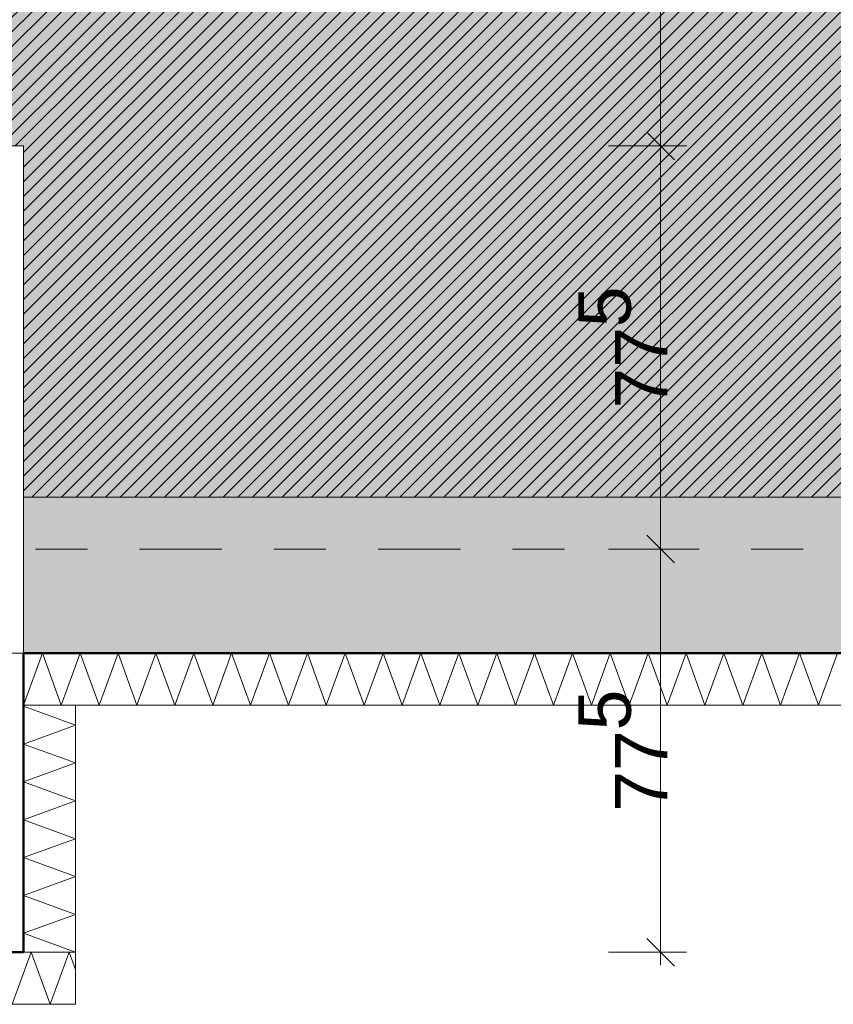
# Model space of a CAD drawing. Header units: metres. Extents: x -273 to 6, y -183 to 13.
# Tile 28 of 256: x -167.05 to -165.49, y -40.32 to -38.43. Entities that reach past the tile are written whole.
import ezdxf

# ---------------------------------------------------------------- set-up
doc = ezdxf.new("R2010")
doc.units = ezdxf.units.M
doc.header["$LTSCALE"] = 0.05
doc.header["$PDMODE"] = 1
doc.header["$PDSIZE"] = -2
doc.linetypes.add('ISO-02 Strichlinie', pattern=[3.81, 3.048, -0.762])
doc.linetypes.add('Linienart-53', pattern=[5.291531, 3.175, -1.058062, 0.352704, -0.705764])
doc.layers.get('0').update_dxf_attribs({"lineweight": 25})
for name, color, linetype, lineweight, true_color in [('00 -Bauelemente -Dämmung innen', 7, 'Continuous', 9, 0xff7fe6), ('30 -32 Gründung- 2 Flachgründungen u. Bodenplatten', 7, 'Continuous', 9, 0xff6633), ('30 -32 Gründung-4 Frostschürze', 7, 'Continuous', 9, 0x66aaff), ('70 -72 Beschriftung- 1 Beschriftung allgemein', 7, 'Continuous', 9, 0xff6633), ('70 -76 Bemaßung- 2 Allgemein', 7, 'Continuous', 5, 0x6666cc)]:
    doc.layers.add(name, color=color, linetype=linetype, lineweight=lineweight, true_color=true_color)
for name, color, linetype, lineweight in [('30 -35 Decken- 2 Beläge- Dämmung', 7, 'Continuous', 9), ('70 -71 Achsen- 1 Gebäudeachsen', 7, 'Linienart-53', 18), ('Keine', 7, 'Continuous', 9)]:
    doc.layers.add(name, color=color, linetype=linetype, lineweight=lineweight)
doc.styles.add('Arial', font='arial.ttf')
doc.dimstyles.new('k+k_klein', dxfattribs={"dimtxt": 0.100689, "dimasz": 0.05302, "dimexe": 0.05, "dimexo": 0.15, "dimgap": 0.005, "dimtad": 1, "dimdec": 3, "dimtxsty": 'Arial', "dimblk": 'VW_SLASH-2', "dimblk1": 'VW_SLASH-2', "dimblk2": 'VW_SLASH-2', "dimcen": 0, "dimdle": 0.025, "dimadec": 3, "dimazin": 0, "dimtfac": 0.75, "dimtdec": 3, "dimtix": 1, "dimtmove": 0, "dimatfit": 0, "dimldrblk": 'VW_FILLEDARROW', "dimfxl": 0.1, "dimfxlon": 1, "dimfrac": 2, "dimtolj": 1, "dimarcsym": 0})

# ---------------------------------------------------------------- blocks, each defined once
blk = doc.blocks.new('_Achsen (3D)')
at = {"layer": '70 -71 Achsen- 1 Gebäudeachsen', "transparency": 33554687}
blk.add_line((-179.668, -39.447), (3.826, -39.447), dxfattribs=at)
blk = doc.blocks.new('Gruppe-534')
at = {"color": 255, "linetype": 'Continuous', "lineweight": 5}
blk.add_wipeout([(-167.046, -39.747), (-160.821, -39.747), (-160.821, -39.647), (-167.046, -39.647)], dxfattribs=at).dxf.layer = '00 -Bauelemente -Dämmung innen'
blk = doc.blocks.new('Gruppe-535')
at = {"layer": '00 -Bauelemente -Dämmung innen', "color": 7, "transparency": 33554687, "flags": 128}
blk.add_lwpolyline([(-167.046, -39.747), (-167.0096, -39.647), (-166.9732, -39.747), (-166.9368, -39.647), (-166.9004, -39.747), (-166.864, -39.647), (-166.8276, -39.747), (-166.7912, -39.647), (-166.7548, -39.747), (-166.7184, -39.647), (-166.682, -39.747), (-166.6456, -39.647), (-166.6092, -39.747), (-166.5728, -39.647), (-166.5364, -39.747), (-166.5, -39.647), (-166.4636, -39.747), (-166.4273, -39.647), (-166.3909, -39.747), (-166.3545, -39.647), (-166.3181, -39.747), (-166.2817, -39.647), (-166.2453, -39.747), (-166.2089, -39.647), (-166.1725, -39.747), (-166.1361, -39.647), (-166.0997, -39.747), (-166.0633, -39.647), (-166.0269, -39.747), (-165.9905, -39.647), (-165.9541, -39.747), (-165.9177, -39.647), (-165.8813, -39.747), (-165.8449, -39.647), (-165.8085, -39.747), (-165.7721, -39.647), (-165.7357, -39.747), (-165.6993, -39.647), (-165.6629, -39.747), (-165.6265, -39.647), (-165.5901, -39.747), (-165.5537, -39.647), (-165.5173, -39.747), (-165.4809, -39.647)], dxfattribs=at)
blk = doc.blocks.new('Gruppe-536')
at = {"layer": '00 -Bauelemente -Dämmung innen', "color": 7, "linetype": 'Continuous', "lineweight": 9, "transparency": 33554687}
blk.add_line((-167.046, -39.647), (-167.046, -39.747), dxfattribs=at)
blk = doc.blocks.new('Gruppe-538')
at = {"color": 7, "transparency": 33554687}
blk.add_blockref('Gruppe-536', (0, 0), dxfattribs=at)
blk = doc.blocks.new('Gruppe-539')
at = {"layer": '00 -Bauelemente -Dämmung innen', "color": 7, "linetype": 'Continuous', "lineweight": 9, "transparency": 33554687}
blk.add_line((-160.821, -39.647), (-167.046, -39.647), dxfattribs=at)
blk = doc.blocks.new('Gruppe-540')
at = {"layer": '00 -Bauelemente -Dämmung innen', "color": 7, "linetype": 'Continuous', "lineweight": 9, "transparency": 33554687}
blk.add_line((-167.046, -39.747), (-160.821, -39.747), dxfattribs=at)
blk = doc.blocks.new('Gruppe-541')
at = {"color": 7, "transparency": 33554687}
for name in ['Gruppe-539', 'Gruppe-540']:
    blk.add_blockref(name, (0, 0), dxfattribs=at)
blk = doc.blocks.new('Gruppe-542')
at = {"layer": '00 -Bauelemente -Dämmung innen', "color": 7}
blk.add_blockref('Gruppe-534', (0, 0), dxfattribs=at)
at = {"color": 7, "transparency": 33554687}
for name in ['Gruppe-538', 'Gruppe-541']:
    blk.add_blockref(name, (0, 0), dxfattribs=at)
at = {"layer": '00 -Bauelemente -Dämmung innen', "color": 7, "transparency": 33554687}
blk.add_blockref('Gruppe-535', (0, 0), dxfattribs=at)
blk = doc.blocks.new('Gruppe-543')
at = {"layer": '00 -Bauelemente -Dämmung innen', "color": 7, "transparency": 33554687}
blk.add_blockref('Gruppe-542', (0, 0), dxfattribs=at)
at = {"layer": '00 -Bauelemente -Dämmung innen', "color": 0, "flags": 1}
for tag in ['prm0_value', 'prm1_value', 'prm2_value', 'prm3_value', 'prm4_value', 'prm5_value', 'prm6_value', 'IFC_UUID', 'instanceID', 'prm0_name', 'prm0_type', 'prm1_name', 'prm1_type', 'prm2_name', 'prm2_type', 'prm3_name', 'prm3_type', 'prm4_name', 'prm4_type', 'prm5_name', 'prm5_type', 'prm6_name', 'prm6_type']:
    blk.add_attdef(tag, (-167.046, -39.747), '', height=0.00018, dxfattribs=at)
blk = doc.blocks.new('Gruppe-1864')
at = {"color": 255, "linetype": 'Continuous', "lineweight": 5}
blk.add_wipeout([(-166.946, -40.222), (-166.946, -39.747), (-167.046, -39.747), (-167.046, -40.222)], dxfattribs=at).dxf.layer = '00 -Bauelemente -Dämmung innen'
blk = doc.blocks.new('Gruppe-1865')
at = {"layer": '00 -Bauelemente -Dämmung innen', "color": 7, "transparency": 33554687, "flags": 128}
blk.add_lwpolyline([(-166.946, -40.222), (-167.046, -40.1856), (-166.946, -40.1492), (-167.046, -40.1129), (-166.946, -40.0765), (-167.046, -40.0401), (-166.946, -40.0037), (-167.046, -39.9673), (-166.946, -39.9309), (-167.046, -39.8945), (-166.946, -39.8581), (-167.046, -39.8217), (-166.946, -39.7853), (-167.046, -39.7489), (-167.0409, -39.747)], dxfattribs=at)
blk = doc.blocks.new('Gruppe-1866')
at = {"layer": '00 -Bauelemente -Dämmung innen', "color": 7, "linetype": 'Continuous', "lineweight": 9, "transparency": 33554687}
blk.add_line((-167.046, -40.222), (-166.946, -40.222), dxfattribs=at)
blk = doc.blocks.new('Gruppe-1867')
at = {"layer": '00 -Bauelemente -Dämmung innen', "color": 7, "linetype": 'Continuous', "lineweight": 9, "transparency": 33554687}
blk.add_line((-166.946, -39.747), (-167.046, -39.747), dxfattribs=at)
blk = doc.blocks.new('Gruppe-1868')
at = {"color": 7, "transparency": 33554687}
for name in ['Gruppe-1867', 'Gruppe-1866']:
    blk.add_blockref(name, (0, 0), dxfattribs=at)
blk = doc.blocks.new('Gruppe-1869')
at = {"layer": '00 -Bauelemente -Dämmung innen', "color": 7, "linetype": 'Continuous', "lineweight": 9, "transparency": 33554687}
blk.add_line((-167.046, -39.747), (-167.046, -40.222), dxfattribs=at)
blk = doc.blocks.new('Gruppe-1870')
at = {"layer": '00 -Bauelemente -Dämmung innen', "color": 7, "linetype": 'Continuous', "lineweight": 9, "transparency": 33554687}
blk.add_line((-166.946, -40.222), (-166.946, -39.747), dxfattribs=at)
blk = doc.blocks.new('Gruppe-1871')
at = {"color": 7, "transparency": 33554687}
for name in ['Gruppe-1869', 'Gruppe-1870']:
    blk.add_blockref(name, (0, 0), dxfattribs=at)
blk = doc.blocks.new('Gruppe-1872')
at = {"layer": '00 -Bauelemente -Dämmung innen', "color": 7}
blk.add_blockref('Gruppe-1864', (0, 0), dxfattribs=at)
at = {"color": 7, "transparency": 33554687}
for name in ['Gruppe-1868', 'Gruppe-1871']:
    blk.add_blockref(name, (0, 0), dxfattribs=at)
at = {"layer": '00 -Bauelemente -Dämmung innen', "color": 7, "transparency": 33554687}
blk.add_blockref('Gruppe-1865', (0, 0), dxfattribs=at)
blk = doc.blocks.new('Gruppe-1873')
at = {"layer": '00 -Bauelemente -Dämmung innen', "color": 7, "transparency": 33554687}
blk.add_blockref('Gruppe-1872', (0, 0), dxfattribs=at)
at = {"layer": '00 -Bauelemente -Dämmung innen', "color": 0, "flags": 1}
for tag in ['prm0_value', 'prm1_value', 'prm2_value', 'prm3_value', 'prm4_value', 'prm5_value', 'prm6_value', 'IFC_UUID', 'instanceID', 'prm0_name', 'prm0_type', 'prm1_name', 'prm1_type', 'prm2_name', 'prm2_type', 'prm3_name', 'prm3_type', 'prm4_name', 'prm4_type', 'prm5_name', 'prm5_type', 'prm6_name', 'prm6_type']:
    blk.add_attdef(tag, (-167.046, -40.222), '', height=0.00018, dxfattribs=at)
blk = doc.blocks.new('Gruppe-1874')
at = {"color": 255, "linetype": 'Continuous', "lineweight": 5}
blk.add_wipeout([(-168.596, -40.322), (-166.946, -40.322), (-166.946, -40.222), (-168.596, -40.222)], dxfattribs=at).dxf.layer = '00 -Bauelemente -Dämmung innen'
blk = doc.blocks.new('Gruppe-1875')
at = {"layer": '00 -Bauelemente -Dämmung innen', "color": 7, "transparency": 33554687, "flags": 128}
blk.add_lwpolyline([(-168.596, -40.322), (-168.5596, -40.222), (-168.5232, -40.322), (-168.4868, -40.222), (-168.4504, -40.322), (-168.414, -40.222), (-168.3776, -40.322), (-168.3412, -40.222), (-168.3048, -40.322), (-168.2684, -40.222), (-168.232, -40.322), (-168.1956, -40.222), (-168.1592, -40.322), (-168.1228, -40.222), (-168.0864, -40.322), (-168.05, -40.222), (-168.0136, -40.322), (-167.9773, -40.222), (-167.9409, -40.322), (-167.9045, -40.222), (-167.8681, -40.322), (-167.8317, -40.222), (-167.7953, -40.322), (-167.7589, -40.222), (-167.7225, -40.322), (-167.6861, -40.222), (-167.6497, -40.322), (-167.6133, -40.222), (-167.5769, -40.322), (-167.5405, -40.222), (-167.5041, -40.322), (-167.4677, -40.222), (-167.4313, -40.322), (-167.3949, -40.222), (-167.3585, -40.322), (-167.3221, -40.222), (-167.2857, -40.322), (-167.2493, -40.222), (-167.2129, -40.322), (-167.1765, -40.222), (-167.1401, -40.322), (-167.1037, -40.222), (-167.0673, -40.322), (-167.0309, -40.222), (-166.9945, -40.322), (-166.9581, -40.222), (-166.946, -40.2554)], dxfattribs=at)
blk = doc.blocks.new('Gruppe-1876')
at = {"layer": '00 -Bauelemente -Dämmung innen', "color": 7, "linetype": 'Continuous', "lineweight": 9, "transparency": 33554687}
blk.add_line((-168.596, -40.222), (-168.596, -40.322), dxfattribs=at)
blk = doc.blocks.new('Gruppe-1877')
at = {"layer": '00 -Bauelemente -Dämmung innen', "color": 7, "linetype": 'Continuous', "lineweight": 9, "transparency": 33554687}
blk.add_line((-166.946, -40.322), (-166.946, -40.222), dxfattribs=at)
blk = doc.blocks.new('Gruppe-1878')
at = {"color": 7, "transparency": 33554687}
for name in ['Gruppe-1876', 'Gruppe-1877']:
    blk.add_blockref(name, (0, 0), dxfattribs=at)
blk = doc.blocks.new('Gruppe-1879')
at = {"layer": '00 -Bauelemente -Dämmung innen', "color": 7, "linetype": 'Continuous', "lineweight": 9, "transparency": 33554687}
blk.add_line((-166.946, -40.222), (-168.596, -40.222), dxfattribs=at)
blk = doc.blocks.new('Gruppe-1880')
at = {"layer": '00 -Bauelemente -Dämmung innen', "color": 7, "linetype": 'Continuous', "lineweight": 9, "transparency": 33554687}
blk.add_line((-168.596, -40.322), (-166.946, -40.322), dxfattribs=at)
blk = doc.blocks.new('Gruppe-1881')
at = {"color": 7, "transparency": 33554687}
for name in ['Gruppe-1879', 'Gruppe-1880']:
    blk.add_blockref(name, (0, 0), dxfattribs=at)
blk = doc.blocks.new('Gruppe-1882')
at = {"layer": '00 -Bauelemente -Dämmung innen', "color": 7}
blk.add_blockref('Gruppe-1874', (0, 0), dxfattribs=at)
at = {"color": 7, "transparency": 33554687}
for name in ['Gruppe-1878', 'Gruppe-1881']:
    blk.add_blockref(name, (0, 0), dxfattribs=at)
at = {"layer": '00 -Bauelemente -Dämmung innen', "color": 7, "transparency": 33554687}
blk.add_blockref('Gruppe-1875', (0, 0), dxfattribs=at)
blk = doc.blocks.new('Gruppe-1883')
at = {"layer": '00 -Bauelemente -Dämmung innen', "color": 7, "transparency": 33554687}
blk.add_blockref('Gruppe-1882', (0, 0), dxfattribs=at)
at = {"layer": '00 -Bauelemente -Dämmung innen', "color": 0, "flags": 1}
for tag in ['prm0_value', 'prm1_value', 'prm2_value', 'prm3_value', 'prm4_value', 'prm5_value', 'prm6_value', 'IFC_UUID', 'instanceID', 'prm0_name', 'prm0_type', 'prm1_name', 'prm1_type', 'prm2_name', 'prm2_type', 'prm3_name', 'prm3_type', 'prm4_name', 'prm4_type', 'prm5_name', 'prm5_type', 'prm6_name', 'prm6_type']:
    blk.add_attdef(tag, (-168.596, -40.322), '', height=0.00018, dxfattribs=at)
blk = doc.blocks.new('Gruppe-2379')
at = {"layer": '30 -32 Gründung- 2 Flachgründungen u. Bodenplatten', "flags": 128}
blk.add_lwpolyline([(-168.596, -38.672), (-167.046, -38.672), (-167.046, -40.222), (-168.596, -40.222)], close=True, dxfattribs=at)
at = {"color": 255}
blk.add_wipeout([(-168.5521, -38.8434), (-167.6238, -38.8434), (-167.6238, -38.6811), (-168.5521, -38.6811)], dxfattribs=at).dxf.layer = '70 -72 Beschriftung- 1 Beschriftung allgemein'
at = {"layer": '70 -72 Beschriftung- 1 Beschriftung allgemein', "insert": (-168.5521, -38.7081), "char_height": 0.100689, "attachment_point": 1, "line_spacing_factor": 0.970891, "style": 'Arial'}
blk.add_mtext('EF 1,55/1,55m', dxfattribs=at)
at = {"color": 255}
blk.add_wipeout([(-168.5521, -39.3302), (-167.2668, -39.3302), (-167.2668, -38.8434), (-168.5521, -38.8434)], dxfattribs=at).dxf.layer = '70 -72 Beschriftung- 1 Beschriftung allgemein'
at = {"layer": '70 -72 Beschriftung- 1 Beschriftung allgemein', "insert": (-168.5521, -38.8704), "char_height": 0.100689, "attachment_point": 1, "line_spacing_factor": 0.970891, "style": 'Arial'}
blk.add_mtext('OK innen=-0,205m\\POK außen=-0,455m \\PUK=-1,455m', dxfattribs=at)
blk = doc.blocks.new('_FU_2D LP5 (2D)')
at = {"layer": '30 -35 Decken- 2 Beläge- Dämmung', "linetype": 'Continuous', "lineweight": 18, "true_color": 0xd9d9d9}
h = blk.add_hatch(dxfattribs=at)
h.set_pattern_fill('Schraffur grau', color=254, style=0, pattern_type=2)
h.set_pattern_definition([(45, (-169.438402, -27.189444), (0.014142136, -0.014142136), [])])
h.paths.add_polyline_path([(-170.32099996, -13.79704198), (-162.72099996, -13.79704198), (-162.72099996, -12.29704198), (-175.32099996, -12.29704198), (-175.32099996, -18.69704198), (-174.17099996, -18.69704198), (-174.17099996, -24.19704198), (-175.32099996, -24.19704198), (-175.32099996, -30.09704198), (-174.32099996, -30.09704198), (-174.32099996, -32.29704198), (-175.32099996, -32.29704198), (-175.32099996, -38.67204198), (-174.64599996, -38.67204198), (-174.64599996, -39.34704198), (-168.59599996, -39.34704198), (-168.59599996, -38.67204198), (-167.04599996, -38.67204198), (-167.04599996, -39.34704198), (-160.82099996, -39.34704198), (-160.82099996, -34.34704198), (-170.32099996, -34.34704198)])
at = {"layer": 'Keine', "linetype": 'Continuous', "lineweight": 0, "transparency": 33554511}
h = blk.add_hatch(color=43, dxfattribs=at)
h.paths.add_polyline_path([(-168.59599996, -39.34704198), (-168.59599996, -38.67204198), (-167.04599996, -38.67204198), (-167.04599996, -39.34704198), (-160.82099996, -39.34704198), (-160.82099996, -12.29704198), (-175.32099996, -12.29704198), (-175.32099996, -18.69704198), (-174.17099996, -18.69704198), (-174.17099996, -24.19704198), (-175.32099996, -24.19704198), (-175.32099996, -30.09704198), (-174.32099996, -30.09704198), (-174.32099996, -32.29704198), (-175.32099996, -32.29704198), (-175.32099996, -38.67204198), (-174.64599996, -38.67204198), (-174.64599996, -39.34704198)])
h.paths.add_polyline_path([(-169.32099996, -29.69704198), (-166.32099996, -29.69704198), (-166.32099996, -32.69704198), (-169.32099996, -32.69704198)])
h.paths.add_polyline_path([(-166.32099996, -25.19704198), (-169.32099996, -25.19704198), (-169.32099996, -17.69704198), (-166.32099996, -17.69704198)])
at = {"layer": '30 -35 Decken- 2 Beläge- Dämmung', "flags": 128}
blk.add_lwpolyline([(-170.32099996, -13.79704198), (-162.72099996, -13.79704198), (-162.72099996, -12.29704198), (-175.32099996, -12.29704198), (-175.32099996, -18.69704198), (-174.17099996, -18.69704198), (-174.17099996, -24.19704198), (-175.32099996, -24.19704198), (-175.32099996, -30.09704198), (-174.32099996, -30.09704198), (-174.32099996, -32.29704198), (-175.32099996, -32.29704198), (-175.32099996, -38.67204198), (-174.64599996, -38.67204198), (-174.64599996, -39.34704198), (-168.59599996, -39.34704198), (-168.59599996, -38.67204198), (-167.04599996, -38.67204198), (-167.04599996, -39.34704198), (-160.82099996, -39.34704198), (-160.82099996, -34.34704198), (-170.32099996, -34.34704198)], close=True, dxfattribs=at)
at = {"layer": 'Keine', "flags": 128}
blk.add_lwpolyline([(-168.59599996, -39.34704198), (-168.59599996, -38.67204198), (-167.04599996, -38.67204198), (-167.04599996, -39.34704198), (-160.82099996, -39.34704198), (-160.82099996, -12.29704198), (-175.32099996, -12.29704198), (-175.32099996, -18.69704198), (-174.17099996, -18.69704198), (-174.17099996, -24.19704198), (-175.32099996, -24.19704198), (-175.32099996, -30.09704198), (-174.32099996, -30.09704198), (-174.32099996, -32.29704198), (-175.32099996, -32.29704198), (-175.32099996, -38.67204198), (-174.64599996, -38.67204198), (-174.64599996, -39.34704198)], close=True, dxfattribs=at)
at = {"layer": '00 -Bauelemente -Dämmung innen', "color": 7}
blk.add_blockref('Gruppe-543', (0, 0), dxfattribs=at)
at = {"layer": '30 -32 Gründung-4 Frostschürze', "linetype": 'Continuous', "lineweight": 0, "transparency": 33554534}
blk.add_hatch(color=161, dxfattribs=at).paths.add_polyline_path([(-167.04599996, -39.34704198), (-160.82099996, -39.34704198), (-160.82099996, -39.64704198), (-167.04599996, -39.64704198)])
at = {"layer": '30 -32 Gründung- 2 Flachgründungen u. Bodenplatten', "linetype": 'ISO-02 Strichlinie'}
blk.add_line((-167.04599996, -39.64704198), (-168.59599996, -39.64704198), dxfattribs=at)
at = {"layer": '30 -32 Gründung-4 Frostschürze', "flags": 128}
blk.add_lwpolyline([(-167.04599996, -39.34704198), (-160.82099996, -39.34704198), (-160.82099996, -39.64704198), (-167.04599996, -39.64704198)], close=True, dxfattribs=at)
at = {"layer": '00 -Bauelemente -Dämmung innen', "color": 7}
blk.add_blockref('Gruppe-1873', (0, 0), dxfattribs=at)
blk.add_blockref('Gruppe-1883', (0, 0), dxfattribs=at)
at = {"layer": '30 -32 Gründung- 2 Flachgründungen u. Bodenplatten', "color": 7}
blk.add_blockref('Gruppe-2379', (0, 0), dxfattribs=at)
at = {"layer": '70 -72 Beschriftung- 1 Beschriftung allgemein', "color": 103, "lineweight": 50, "true_color": 0x66cc7f, "flags": 128}
blk.add_lwpolyline([(-176.02099996, -11.09704198), (-176.02099996, -12.29704198), (-175.62099996, -12.29704198), (-175.62099996, -18.69704198), (-176.67099996, -18.69704198), (-176.67099996, -24.19704197), (-175.62099996, -24.19704198), (-175.62099996, -30.09704198), (-176.52099996, -30.09704198), (-176.52099996, -32.29704198), (-175.62099996, -32.29704198), (-175.62099996, -38.67204198), (-176.19599996, -38.67204198), (-176.19599996, -40.22204198), (-174.64599996, -40.22204198), (-174.64599996, -39.64704198), (-168.59599996, -39.64704198), (-168.59599996, -40.22204198), (-167.04599996, -40.22204198), (-167.04599996, -39.64704198), (-160.82099996, -39.64704198), (-160.82099996, -40.04704198), (-159.62099996, -40.04704198)], dxfattribs=at)
blk = doc.blocks.new('VW_SLASH-2')
at = {"color": 0, "linetype": 'ByBlock', "lineweight": -2, "transparency": 16777216}
blk.add_line((0.472, 0), (-1, 0), dxfattribs=at)
at = {"color": 0, "lineweight": 5, "transparency": 16777216, "flags": 128}
blk.add_lwpolyline([(0.5, 0.5), (-0.5, -0.5)], dxfattribs=at)
blk = doc.blocks.new('*D2887')
at = {"layer": '70 -76 Bemaßung- 2 Allgemein', "color": 0, "lineweight": -2}
for p, q in [((-167.046, -44.172), (-167.046, -44.322)), ((-167.099, -44.272), (-167.768, -44.272)), ((-167.821, -44.422), (-167.821, -44.322))]:
    blk.add_line(p, q, dxfattribs=at)
at = {"layer": 'Defpoints', "color": 0}
for p in [(-167.046, -39.347), (-167.821, -44.272), (-167.821, -44.272)]:
    blk.add_point(p, dxfattribs=at)
at = {"layer": '70 -76 Bemaßung- 2 Allgemein', "color": 0, "lineweight": -2, "xscale": 0.05302001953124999, "yscale": 0.05302001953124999, "zscale": 0.05302001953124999, "rotation": 180}
blk.add_blockref('VW_SLASH-2', (-167.821, -44.272), dxfattribs=at)
at = {"layer": '70 -76 Bemaßung- 2 Allgemein', "color": 0, "lineweight": -2, "xscale": 0.05302001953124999, "yscale": 0.05302001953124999, "zscale": 0.05302001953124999}
blk.add_blockref('VW_SLASH-2', (-167.046, -44.272), dxfattribs=at)
at = {"layer": '70 -76 Bemaßung- 2 Allgemein', "color": 0, "insert": (-167.4335, -44.1998), "char_height": 0.100689, "attachment_point": 5, "style": 'Arial'}
blk.add_mtext('\\A1;77\\S5^ ;', dxfattribs=at)
blk = doc.blocks.new('VW_FILLEDARROW')
at = {"linetype": 'Continuous', "lineweight": 0, "transparency": 16777216}
blk.add_hatch(color=0, dxfattribs=at).paths.add_polyline_path([(-2.829, 0.758), (0, 0), (-2.829, -0.758)])
at = {"color": 0, "lineweight": 5, "transparency": 16777216, "flags": 128}
blk.add_lwpolyline([(-2.829, 0.758), (0, 0), (-2.829, -0.758)], close=True, dxfattribs=at)
blk = doc.blocks.new('*D2888')
at = {"layer": '70 -76 Bemaßung- 2 Allgemein', "color": 0, "lineweight": -2}
for p, q in [((-167.046, -44.172), (-167.046, -44.322)), ((-160.821, -44.172), (-160.821, -44.322)), ((-160.874, -44.272), (-166.993, -44.272))]:
    blk.add_line(p, q, dxfattribs=at)
at = {"layer": 'Defpoints', "color": 0}
for p in [(-167.046, -39.347), (-160.821, -39.347), (-167.046, -44.272)]:
    blk.add_point(p, dxfattribs=at)
at = {"layer": '70 -76 Bemaßung- 2 Allgemein', "color": 0, "lineweight": -2, "xscale": 0.05302001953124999, "yscale": 0.05302001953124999, "zscale": 0.05302001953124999, "rotation": 180}
blk.add_blockref('VW_SLASH-2', (-167.046, -44.272), dxfattribs=at)
at = {"layer": '70 -76 Bemaßung- 2 Allgemein', "color": 0, "lineweight": -2, "xscale": 0.05302001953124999, "yscale": 0.05302001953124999, "zscale": 0.05302001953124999}
blk.add_blockref('VW_SLASH-2', (-160.821, -44.272), dxfattribs=at)
at = {"layer": '70 -76 Bemaßung- 2 Allgemein', "color": 0, "insert": (-163.9335, -44.1898), "char_height": 0.100689, "attachment_point": 5, "style": 'Arial'}
blk.add_mtext('\\A1;6,22\\S5^ ;', dxfattribs=at)
blk = doc.blocks.new('*D3066')
at = {"layer": '70 -76 Bemaßung- 2 Allgemein', "color": 0, "lineweight": -2}
for p, q in [((-167.821, -43.672), (-167.821, -43.822)), ((-167.046, -43.672), (-167.046, -43.822)), ((-167.099, -43.772), (-167.768, -43.772))]:
    blk.add_line(p, q, dxfattribs=at)
at = {"layer": 'Defpoints', "color": 0}
for p in [(-167.821, -40.222), (-167.046, -40.222), (-167.821, -43.772)]:
    blk.add_point(p, dxfattribs=at)
at = {"layer": '70 -76 Bemaßung- 2 Allgemein', "color": 0, "lineweight": -2, "xscale": 0.05302001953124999, "yscale": 0.05302001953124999, "zscale": 0.05302001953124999, "rotation": 180}
blk.add_blockref('VW_SLASH-2', (-167.821, -43.772), dxfattribs=at)
at = {"layer": '70 -76 Bemaßung- 2 Allgemein', "color": 0, "lineweight": -2, "xscale": 0.05302001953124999, "yscale": 0.05302001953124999, "zscale": 0.05302001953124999}
blk.add_blockref('VW_SLASH-2', (-167.046, -43.772), dxfattribs=at)
at = {"layer": '70 -76 Bemaßung- 2 Allgemein', "color": 0, "insert": (-167.4335, -43.6998), "char_height": 0.100689, "attachment_point": 5, "style": 'Arial'}
blk.add_mtext('\\A1;77\\S5^ ;', dxfattribs=at)
blk = doc.blocks.new('*D3067')
at = {"layer": '70 -76 Bemaßung- 2 Allgemein', "color": 0, "lineweight": -2}
for p, q in [((-167.046, -43.672), (-167.046, -43.822)), ((-166.946, -43.672), (-166.946, -43.822)), ((-167.099, -43.772), (-167.152, -43.772)), ((-166.946, -43.772), (-167.046, -43.772)), ((-166.893, -43.772), (-166.84, -43.772))]:
    blk.add_line(p, q, dxfattribs=at)
at = {"layer": 'Defpoints', "color": 0}
for p in [(-167.046, -40.222), (-166.946, -40.322), (-167.046, -43.772)]:
    blk.add_point(p, dxfattribs=at)
at = {"layer": '70 -76 Bemaßung- 2 Allgemein', "color": 0, "lineweight": -2, "xscale": 0.05302001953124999, "yscale": 0.05302001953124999, "zscale": 0.05302001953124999}
blk.add_blockref('VW_SLASH-2', (-167.046, -43.772), dxfattribs=at)
at = {"layer": '70 -76 Bemaßung- 2 Allgemein', "color": 0, "lineweight": -2, "xscale": 0.05302001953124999, "yscale": 0.05302001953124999, "zscale": 0.05302001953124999, "rotation": 180}
blk.add_blockref('VW_SLASH-2', (-166.946, -43.772), dxfattribs=at)
at = {"layer": '70 -76 Bemaßung- 2 Allgemein', "color": 0, "insert": (-166.996, -43.9837), "char_height": 0.10069, "attachment_point": 5, "style": 'Arial'}
blk.add_mtext('\\A1;10', dxfattribs=at)
blk = doc.blocks.new('*D3068')
at = {"layer": '70 -76 Bemaßung- 2 Allgemein', "color": 0, "lineweight": -2}
for p, q in [((-166.946, -43.672), (-166.946, -43.822)), ((-160.921, -43.672), (-160.921, -43.822)), ((-160.974, -43.772), (-166.893, -43.772))]:
    blk.add_line(p, q, dxfattribs=at)
at = {"layer": 'Defpoints', "color": 0}
for p in [(-160.921, -40.147), (-166.946, -40.322), (-166.946, -43.772)]:
    blk.add_point(p, dxfattribs=at)
at = {"layer": '70 -76 Bemaßung- 2 Allgemein', "color": 0, "lineweight": -2, "xscale": 0.05302001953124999, "yscale": 0.05302001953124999, "zscale": 0.05302001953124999, "rotation": 180}
blk.add_blockref('VW_SLASH-2', (-166.946, -43.772), dxfattribs=at)
at = {"layer": '70 -76 Bemaßung- 2 Allgemein', "color": 0, "lineweight": -2, "xscale": 0.05302001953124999, "yscale": 0.05302001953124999, "zscale": 0.05302001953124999}
blk.add_blockref('VW_SLASH-2', (-160.921, -43.772), dxfattribs=at)
at = {"layer": '70 -76 Bemaßung- 2 Allgemein', "color": 0, "insert": (-163.9335, -43.6898), "char_height": 0.100689, "attachment_point": 5, "style": 'Arial'}
blk.add_mtext('\\A1;6,02\\S5^ ;', dxfattribs=at)
blk = doc.blocks.new('*D3649')
at = {"layer": '70 -76 Bemaßung- 2 Allgemein', "color": 0, "lineweight": -2}
for p, q in [((-165.921, -32.697), (-165.771, -32.697)), ((-165.821, -38.619), (-165.821, -32.7501)), ((-165.921, -38.672), (-165.771, -38.672))]:
    blk.add_line(p, q, dxfattribs=at)
at = {"layer": 'Defpoints', "color": 0}
for p in [(-166.321, -32.697), (-165.821, -32.697), (-167.046, -38.672)]:
    blk.add_point(p, dxfattribs=at)
at = {"layer": '70 -76 Bemaßung- 2 Allgemein', "color": 0, "lineweight": -2, "xscale": 0.05302001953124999, "yscale": 0.05302001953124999, "zscale": 0.05302001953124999}
for p, rotation in [((-165.821, -32.697), 90), ((-165.821, -38.672), 270)]:
    blk.add_blockref('VW_SLASH-2', p, dxfattribs=dict(at, rotation=rotation))
at = {"layer": '70 -76 Bemaßung- 2 Allgemein', "color": 0, "insert": (-165.9032, -35.6845), "char_height": 0.100689, "attachment_point": 5, "rotation": 90, "style": 'Arial'}
blk.add_mtext('\\A1;5,97\\S5^ ;', dxfattribs=at)
blk = doc.blocks.new('*D3650')
at = {"layer": '70 -76 Bemaßung- 2 Allgemein', "color": 0, "lineweight": -2}
for p, q in [((-165.921, -38.672), (-165.771, -38.672)), ((-165.821, -39.394), (-165.821, -38.7251)), ((-165.921, -39.447), (-165.771, -39.447))]:
    blk.add_line(p, q, dxfattribs=at)
at = {"layer": 'Defpoints', "color": 0}
for p in [(-167.046, -38.672), (-165.821, -38.672), (-167.046, -39.447)]:
    blk.add_point(p, dxfattribs=at)
at = {"layer": '70 -76 Bemaßung- 2 Allgemein', "color": 0, "lineweight": -2, "xscale": 0.05302001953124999, "yscale": 0.05302001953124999, "zscale": 0.05302001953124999}
for p, rotation in [((-165.821, -38.672), 90), ((-165.821, -39.447), 270)]:
    blk.add_blockref('VW_SLASH-2', p, dxfattribs=dict(at, rotation=rotation))
at = {"layer": '70 -76 Bemaßung- 2 Allgemein', "color": 0, "insert": (-165.8933, -39.0595), "char_height": 0.100689, "attachment_point": 5, "rotation": 90, "style": 'Arial'}
blk.add_mtext('\\A1;77\\S5^ ;', dxfattribs=at)
blk = doc.blocks.new('*D3651')
at = {"layer": '70 -76 Bemaßung- 2 Allgemein', "color": 0, "lineweight": -2}
for p, q in [((-165.921, -39.447), (-165.771, -39.447)), ((-165.821, -40.169), (-165.821, -39.5001)), ((-165.921, -40.222), (-165.771, -40.222))]:
    blk.add_line(p, q, dxfattribs=at)
at = {"layer": 'Defpoints', "color": 0}
for p in [(-167.046, -39.447), (-165.821, -39.447), (-167.046, -40.222)]:
    blk.add_point(p, dxfattribs=at)
at = {"layer": '70 -76 Bemaßung- 2 Allgemein', "color": 0, "lineweight": -2, "xscale": 0.05302001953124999, "yscale": 0.05302001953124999, "zscale": 0.05302001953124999}
for p, rotation in [((-165.821, -39.447), 90), ((-165.821, -40.222), 270)]:
    blk.add_blockref('VW_SLASH-2', p, dxfattribs=dict(at, rotation=rotation))
at = {"layer": '70 -76 Bemaßung- 2 Allgemein', "color": 0, "insert": (-165.8933, -39.8345), "char_height": 0.100689, "attachment_point": 5, "rotation": 90, "style": 'Arial'}
blk.add_mtext('\\A1;77\\S5^ ;', dxfattribs=at)
blk = doc.blocks.new('*D3917')
at = {"layer": '70 -76 Bemaßung- 2 Allgemein', "color": 0, "lineweight": -2}
for p, q in [((-165.3338, -34.347), (-165.1838, -34.347)), ((-165.2338, -39.294), (-165.2338, -34.4001)), ((-165.3338, -39.347), (-165.1838, -39.347))]:
    blk.add_line(p, q, dxfattribs=at)
at = {"layer": 'Defpoints', "color": 0}
for p in [(-165.821, -34.347), (-165.2338, -34.347), (-165.821, -39.347)]:
    blk.add_point(p, dxfattribs=at)
at = {"layer": '70 -76 Bemaßung- 2 Allgemein', "color": 0, "lineweight": -2, "xscale": 0.05302001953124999, "yscale": 0.05302001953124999, "zscale": 0.05302001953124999}
for p, rotation in [((-165.2338, -34.347), 90), ((-165.2338, -39.347), 270)]:
    blk.add_blockref('VW_SLASH-2', p, dxfattribs=dict(at, rotation=rotation))
at = {"layer": '70 -76 Bemaßung- 2 Allgemein', "color": 0, "insert": (-165.2992, -36.847), "char_height": 0.10069, "attachment_point": 5, "rotation": 90, "style": 'Arial'}
blk.add_mtext('\\A1;5,00', dxfattribs=at)
blk = doc.blocks.new('Gruppe-2787')
at = {"layer": '70 -76 Bemaßung- 2 Allgemein'}
for base, p1, p2, text, picture, middle in [((-167.82099996, -44.27204198), (-167.04599996, -39.34704198), (-167.82099996, -44.27204198), '77\\S5^ ;', '*D2887', (-167.43349996, -44.19976518)), ((-167.04599996, -44.27204198), (-160.82099996, -39.34704198), (-167.04599996, -39.34704198), '6,22\\S5^ ;', '*D2888', (-163.93349996, -44.18984735))]:
    dim = blk.add_linear_dim(base=base, p1=p1, p2=p2, text=text, dimstyle='k+k_klein', override={"dimtxt": 0.100689, "dimgap": 0.005, "dimdec": 8, "dimpost": '<>', "dimtxsty": 'Arial', "dimtmove": 2}, dxfattribs=at)
    dim.commit()
    dim.dimension.update_dxf_attribs({"geometry": picture, "text_midpoint": middle})
blk = doc.blocks.new('Gruppe-2791')
at = {"layer": '70 -76 Bemaßung- 2 Allgemein'}
for base, p1, p2, text, override, picture, middle in [((-166.94599996, -43.77204198), (-160.92099996, -40.14704198), (-166.94599996, -40.32204198), '6,02\\S5^ ;', {"dimtxt": 0.100689, "dimgap": 0.005, "dimdec": 8, "dimpost": '<>', "dimtxsty": 'Arial', "dimtmove": 2}, '*D3068', (-163.93349996, -43.68984735)), ((-167.82099996, -43.77204198), (-167.04599996, -40.22204198), (-167.82099996, -40.22204198), '77\\S5^ ;', {"dimtxt": 0.100689, "dimgap": 0.005, "dimdec": 8, "dimpost": '<>', "dimtxsty": 'Arial', "dimtmove": 2}, '*D3066', (-167.43349996, -43.69976518)), ((-167.04599996, -43.77204198), (-166.94599996, -40.32204198), (-167.04599996, -40.22204198), '10', {"dimtxt": 0.100689, "dimgap": 0.005, "dimdec": 8, "dimpost": '<>', "dimtxsty": 'Arial', "dimtix": 0, "dimtmove": 2}, '*D3067', (-166.99599996, -43.98374666))]:
    dim = blk.add_linear_dim(base=base, p1=p1, p2=p2, text=text, dimstyle='k+k_klein', override=override, dxfattribs=at)
    dim.commit()
    dim.dimension.update_dxf_attribs({"geometry": picture, "text_midpoint": middle})
blk = doc.blocks.new('Gruppe-2816')
at = {"layer": '70 -76 Bemaßung- 2 Allgemein'}
for base, p1, p2, text, picture, middle in [((-165.82099996, -32.69704198), (-167.04599996, -38.67204198), (-166.32099996, -32.69704198), '5,97\\S5^ ;', '*D3649', (-165.9031946, -35.68454198)), ((-165.82099996, -38.67204198), (-167.04599996, -39.44704198), (-167.04599996, -38.67204198), '77\\S5^ ;', '*D3650', (-165.89327677, -39.05954198)), ((-165.82099996, -39.44704198), (-167.04599996, -40.22204198), (-167.04599996, -39.44704198), '77\\S5^ ;', '*D3651', (-165.89327677, -39.83454198))]:
    dim = blk.add_linear_dim(base=base, p1=p1, p2=p2, angle=270, text=text, dimstyle='k+k_klein', override={"dimtxt": 0.100689, "dimgap": 0.005, "dimdec": 8, "dimpost": '<>', "dimtxsty": 'Arial', "dimtmove": 2}, dxfattribs=at)
    dim.commit()
    dim.dimension.update_dxf_attribs({"geometry": picture, "text_midpoint": middle})
blk = doc.blocks.new('_FU_2D Bemaßung_ Beschriftung (3D)')
at = {"layer": '70 -76 Bemaßung- 2 Allgemein'}
for name in ['Gruppe-2816', 'Gruppe-2787', 'Gruppe-2791']:
    blk.add_blockref(name, (0, 0), dxfattribs=at)
dim = blk.add_linear_dim(base=(-165.23375247, -34.34704198), p1=(-165.82099996, -39.34704198), p2=(-165.82099996, -34.34704198), angle=270, text='5,00', dimstyle='k+k_klein', override={"dimtxt": 0.100689, "dimgap": 0.005, "dimdec": 8, "dimpost": '<>', "dimtxsty": 'Arial', "dimtmove": 2}, dxfattribs=at)
dim.commit()
dim.dimension.update_dxf_attribs({"geometry": '*D3917', "text_midpoint": (-165.29921601, -36.84704198)})

msp = doc.modelspace()

# ---------------------------------------------------------------- block references
at = {"layer": 'Keine', "color": 1}
msp.add_blockref('_Achsen (3D)', (0, 0), dxfattribs=at)

# ---------------------------------------------------------------- next in the draw order: block references
msp.add_blockref('_FU_2D LP5 (2D)', (0, 0), dxfattribs=at)

# ---------------------------------------------------------------- next in the draw order: block references
msp.add_blockref('_FU_2D Bemaßung_ Beschriftung (3D)', (0, 0), dxfattribs=at)

doc.saveas('drawing.dxf')
